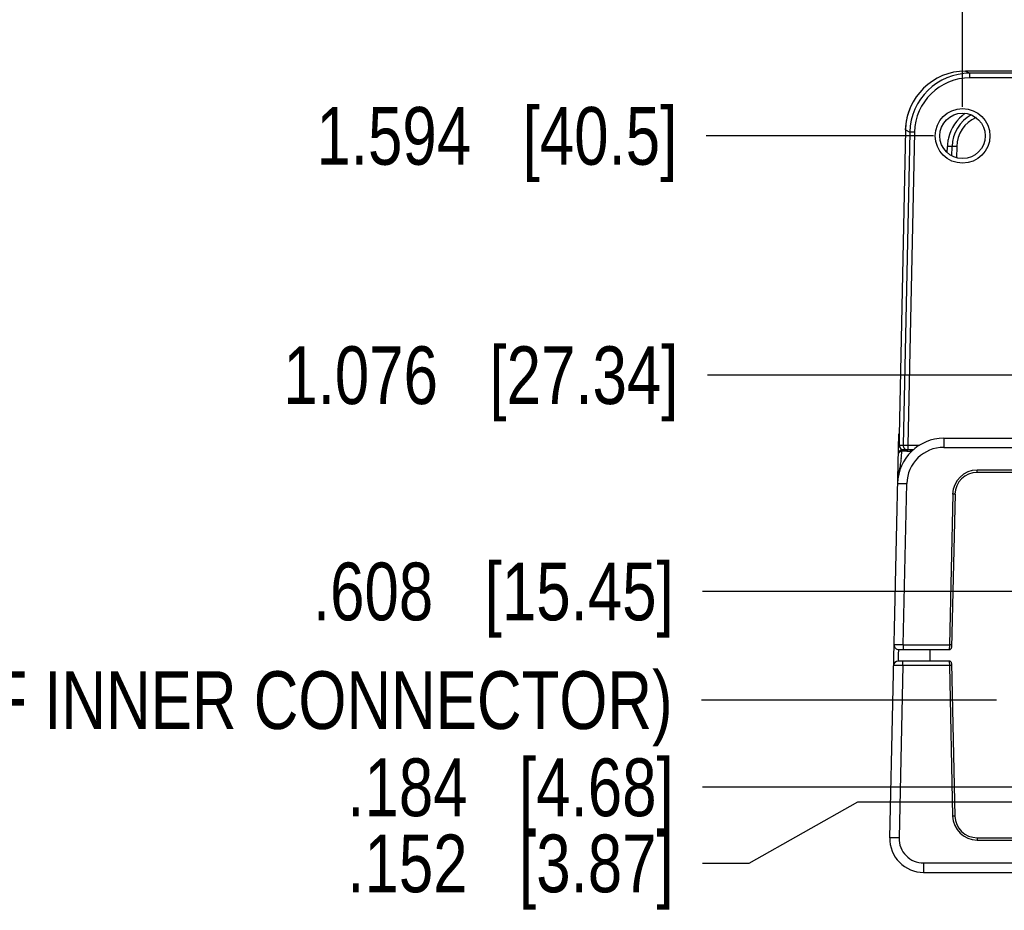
# Model space of a CAD drawing. Header units: inches. Extents: x 0 to 34, y 0 to 22.
# Tile 3 of 55: x 6.5 to 8.7, y 5.2 to 7.2. Entities that reach past the tile are written whole.
import ezdxf

# ---------------------------------------------------------------- set-up
doc = ezdxf.new("R2010")
doc.units = ezdxf.units.IN
doc.header["$LTSCALE"] = 1.87
doc.header["$MEASUREMENT"] = 0
doc.layers.get('0').update_dxf_attribs({"linetype": 'CONTINUOUS'})
doc.layers.add('DIMENSIONS', color=7, linetype='CONTINUOUS')
doc.styles.get("Standard").update_dxf_attribs({"font": 'txt', "width": 0.8})
doc.dimstyles.new('DIMSTYLE_2', dxfattribs={"dimtxt": 0.125, "dimasz": 0.18, "dimexe": 0.125, "dimexo": 0.0625, "dimgap": 0.03125, "dimtad": 0, "dimtih": 1, "dimtoh": 1, "dimdec": 3, "dimzin": 4, "dimdsep": 46, "dimtxsty": 'STANDARD', "dimblk": '_FILLED', "dimblk1": '_FILLED', "dimblk2": '_FILLED', "dimcen": 0.09, "dimadec": 0, "dimazin": 0, "dimtp": 0.01, "dimtm": 0.01, "dimtfac": 1, "dimtdec": 3, "dimtofl": 0, "dimtmove": 0, "dimatfit": 3, "dimldrblk": '_FILLED', "dimfxl": 1, "dimtolj": 1, "dimtzin": 4, "dimarcsym": 0})

# ---------------------------------------------------------------- blocks, each defined once
blk = doc.blocks.new('*D17')
at = {"layer": 'DIMENSIONS', "color": 2, "linetype": 'CONTINUOUS'}
blk.add_line((8.5688, 6.9873), (8.5688, 7.5026), dxfattribs=at)
at = {"layer": 'DIMENSIONS', "color": 2, "linetype": 'CONTINUOUS', "insert": (8.5063, 7.5651), "char_height": 0.125, "width": 1.425, "attachment_point": 1, "rotation": 90, "line_spacing_factor": 0.9}
blk.add_mtext('4.979{\\Ftxt.shx;\\W1.000000;\\H0.125000; }[126.48]', dxfattribs=at)
blk = doc.blocks.new('_FILLED')
at = {"color": 0, "linetype": 'BYBLOCK'}
blk.add_solid([(0, 0), (-1, 0.174), (-1, -0.174)], dxfattribs=at)
blk = doc.blocks.new('*D29')
at = {"layer": 'DIMENSIONS', "color": 2, "linetype": 'CONTINUOUS'}
blk.add_line((8.5063, 6.9248), (8.0141, 6.9248), dxfattribs=at)
at = {"layer": 'DIMENSIONS', "color": 2, "linetype": 'CONTINUOUS', "insert": (7.9516, 6.9873), "char_height": 0.125, "width": 1.225, "attachment_point": 3, "line_spacing_factor": 0.9}
blk.add_mtext('1.594{\\Ftxt.shx;\\W1.000000;\\H0.125000; }[40.5]', dxfattribs=at)
blk = doc.blocks.new('*D34')
at = {"layer": 'DIMENSIONS', "color": 2, "linetype": 'CONTINUOUS'}
blk.add_line((10.7091, 5.9385), (8.0064, 5.9385), dxfattribs=at)
at = {"layer": 'DIMENSIONS', "color": 2, "linetype": 'CONTINUOUS', "insert": (7.9439, 6.001), "char_height": 0.125, "width": 1.225, "attachment_point": 3, "line_spacing_factor": 0.9}
blk.add_mtext('.608{\\Ftxt.shx;\\W1.000000;\\H0.125000; }[15.45]', dxfattribs=at)
blk = doc.blocks.new('*D35')
at = {"layer": 'DIMENSIONS', "color": 2, "linetype": 'CONTINUOUS'}
blk.add_line((10.0168, 5.5145), (8.0064, 5.5145), dxfattribs=at)
at = {"layer": 'DIMENSIONS', "color": 2, "linetype": 'CONTINUOUS', "insert": (7.9439, 5.577), "char_height": 0.125, "width": 1.125, "attachment_point": 3, "line_spacing_factor": 0.9}
blk.add_mtext('.184{\\Ftxt.shx;\\W1.000000;\\H0.125000; }[4.68]', dxfattribs=at)
blk = doc.blocks.new('*D36')
at = {"layer": 'DIMENSIONS', "color": 2, "linetype": 'CONTINUOUS'}
for p, q in [((8.3417, 5.4826), (8.1064, 5.3498)), ((10.7166, 5.4826), (8.3417, 5.4826)), ((8.1064, 5.3498), (8.0064, 5.3498))]:
    blk.add_line(p, q, dxfattribs=at)
at = {"layer": 'DIMENSIONS', "color": 2, "linetype": 'CONTINUOUS', "insert": (7.9439, 5.4123), "char_height": 0.125, "width": 1.125, "attachment_point": 3, "line_spacing_factor": 0.9}
blk.add_mtext('.152{\\Ftxt.shx;\\W1.000000;\\H0.125000; }[3.87]', dxfattribs=at)
blk = doc.blocks.new('*D37')
at = {"layer": 'DIMENSIONS', "color": 2, "linetype": 'CONTINUOUS'}
blk.add_line((9.192, 6.4067), (8.0167, 6.4067), dxfattribs=at)
at = {"layer": 'DIMENSIONS', "color": 2, "linetype": 'CONTINUOUS', "insert": (7.9542, 6.4692), "char_height": 0.125, "width": 1.325, "attachment_point": 3, "line_spacing_factor": 0.9}
blk.add_mtext('1.076{\\Ftxt.shx;\\W1.000000;\\H0.125000; }[27.34]', dxfattribs=at)
blk = doc.blocks.new('*D38')
at = {"layer": 'DIMENSIONS', "color": 2, "linetype": 'CONTINUOUS'}
blk.add_line((8.6424, 5.7032), (8.004, 5.7032), dxfattribs=at)
at = {"layer": 'DIMENSIONS', "color": 2, "linetype": 'CONTINUOUS', "insert": (7.9415, 5.7657), "char_height": 0.125, "width": 3.625, "attachment_point": 3, "line_spacing_factor": 0.9}
blk.add_mtext('.373{\\Ftxt.shx;\\W1.000000;\\H0.125000; }[9.47] (TOP OF INNER CONNECTOR)', dxfattribs=at)

msp = doc.modelspace()

# ---------------------------------------------------------------- linework, layer by layer
at = {"color": 7, "linetype": 'CONTINUOUS'}
for p, q in [((8.5753, 7.0651), (8.5848, 7.0603)), ((13.3844, 7.0651), (8.5753, 7.0651)), ((8.5848, 7.0503), (8.5848, 7.0603)), ((13.3748, 7.0603), (8.5848, 7.0603)), ((13.3748, 7.0503), (8.5848, 7.0503)), ((8.4454, 6.9379), (8.4315, 6.2762)), ((8.4549, 6.9331), (8.4401, 6.2553)), ((8.4454, 6.9379), (8.4549, 6.9331)), ((8.4649, 6.9329), (8.4501, 6.2551)), ((8.4649, 6.9329), (8.4549, 6.9331)), ((8.5358, 6.8883), (8.5361, 6.9018)), ((8.5461, 6.9018), (8.5361, 6.9018)), ((8.5457, 6.8814), (8.5461, 6.9018)), ((8.5561, 6.9018), (8.5461, 6.9018)), ((8.5561, 6.9018), (8.5556, 6.8774)), ((8.4115, 5.4049), (8.4306, 6.2798)), ((8.4316, 6.2797), (8.4314, 6.2656)), ((8.4314, 6.2656), (8.4316, 6.2583)), ((8.4316, 6.2797), (8.4316, 6.2797)), ((8.5282, 6.2701), (8.5282, 6.2505)), ((8.5282, 6.2701), (13.4315, 6.2701)), ((8.4314, 6.2631), (8.4315, 6.2598)), ((8.4319, 6.2553), (8.4396, 6.2553)), ((8.4391, 6.2419), (8.4377, 6.2419)), ((8.4384, 6.2457), (8.4419, 6.2451)), ((8.4406, 6.2419), (8.4391, 6.2419)), ((8.4396, 6.2451), (8.4396, 6.2455)), ((8.4621, 6.2451), (8.4396, 6.2451)), ((8.4401, 6.2553), (8.4501, 6.2551)), ((8.4447, 6.242), (8.4406, 6.2419)), ((8.4485, 6.242), (8.4447, 6.242)), ((8.4501, 6.2551), (8.4501, 6.2451)), ((8.4501, 6.2551), (8.4755, 6.2551)), ((8.459, 6.2423), (8.4554, 6.2422)), ((8.5282, 6.2505), (13.4315, 6.2505)), ((8.6004, 6.1961), (8.6004, 6.2012)), ((13.3592, 6.2012), (8.6004, 6.2012)), ((13.3592, 6.1961), (8.6004, 6.1961)), ((8.4406, 5.8228), (8.4482, 6.1723)), ((8.5475, 6.1494), (8.5403, 5.8228)), ((8.5525, 6.1491), (8.5452, 5.8175)), ((8.5525, 6.1491), (8.5475, 6.1494)), ((8.4306, 5.8229), (8.4206, 5.8228)), ((8.4406, 5.8228), (8.4406, 5.8126)), ((8.4406, 5.8228), (8.5403, 5.8228)), ((8.5403, 5.8228), (8.5402, 5.8126)), ((8.5453, 5.8226), (8.5403, 5.8228)), ((8.43, 5.7878), (8.4302, 5.7985)), ((8.4302, 5.7985), (8.4303, 5.8019)), ((8.4303, 5.8019), (8.4306, 5.8126)), ((8.4306, 5.8126), (8.5402, 5.8126)), ((8.4979, 5.8126), (8.4977, 5.8027)), ((8.4977, 5.7983), (8.4979, 5.7878)), ((8.4296, 5.7781), (8.4196, 5.778)), ((8.5402, 5.7878), (8.4296, 5.7878)), ((8.4396, 5.778), (8.4315, 5.4048)), ((8.4396, 5.778), (8.4396, 5.7878)), ((8.5403, 5.778), (8.4396, 5.778)), ((8.5402, 5.7878), (8.5403, 5.778)), ((8.5403, 5.778), (8.5474, 5.4522)), ((8.5453, 5.778), (8.5403, 5.778)), ((8.5452, 5.7829), (8.5524, 5.4523)), ((8.5524, 5.4523), (8.5474, 5.4522)), ((8.6004, 5.4053), (8.6004, 5.4004)), ((8.6004, 5.4053), (13.3593, 5.4053)), ((8.6004, 5.4004), (13.3593, 5.4004)), ((8.4844, 5.3507), (8.4844, 5.3303)), ((8.4844, 5.3507), (13.4752, 5.3507)), ((8.4844, 5.3303), (13.4752, 5.3303))]:
    msp.add_line(p, q, dxfattribs=at)
for points in [[(8.4315, 6.2762), (8.4314, 6.2713), (8.4314, 6.2669), (8.4314, 6.2631)], [(8.4315, 6.2598), (8.4316, 6.2573), (8.4317, 6.2553)], [(8.4317, 6.2553), (8.4319, 6.2536), (8.4328, 6.2509), (8.4349, 6.2479), (8.4384, 6.2457)]]:
    msp.add_lwpolyline(points, dxfattribs=at)
for radius in [0.0592, 0.0492]:
    msp.add_circle((8.5688, 6.9248), radius, dxfattribs=at)
for centre, radius, start, end in [((8.5753, 6.9352), 0.1299, 90.0049, 178.7859), ((8.5848, 6.9303), 0.13, 89.985, 178.7409), ((8.5848, 6.9303), 0.12, 89.9805, 178.7404), ((8.5699, 6.9351), 0.125, 155.3071, 178.75), ((8.626, 6.8999), 0.0899, 124.9341, 167.0972), ((8.6261, 6.9001), 0.08, 118.7301, 178.75), ((8.6261, 6.9003), 0.07, 113.674, 178.7501), ((8.6258, 6.8998), 0.0897, 174.0511, 178.7316), ((8.6268, 6.8997), 0.0907, 167.0947, 174.0509), ((8.5282, 6.1701), 0.1, 90, 178.75), ((8.4396, 6.2351), 0.01, 89.9999, 178.75), ((8.4419, 6.2551), 0.01, 178.7782, 202.5343), ((7.9223, 6.2924), 0.5179, 352.6745, 354.4049), ((8.4419, 6.2551), 0.01, 249.3003, 269.9839), ((8.4501, 6.2551), 0.01, 178.7838, 269.9838), ((8.5282, 6.1705), 0.08, 89.9999, 178.7505), ((8.4325, 7.3052), 1.0633, 270.8623, 271.1437), ((8.4426, 6.8016), 0.5596, 271.139, 271.3071), ((8.6004, 6.1482), 0.053, 90.0269, 178.7509), ((8.6004, 6.1481), 0.048, 90, 178.75), ((8.4306, 5.8226), 0.01, 178.75, 270), ((8.4222, 4.1503), 1.6726, 89.3714, 89.7138), ((8.5402, 5.8176), 0.005, 270, 358.75), ((8.5977, 5.8005), 0.1, 178.75, 181.25), ((8.4296, 5.7778), 0.01, 90, 178.75), ((8.4167, 3.6835), 2.0946, 89.3724, 89.6457), ((8.5402, 5.7828), 0.005, 1.25, 90), ((8.6004, 5.4534), 0.053, 181.2839, 269.9997), ((8.6004, 5.4533), 0.048, 181.25, 270), ((8.4844, 5.4033), 0.073, 178.75, 270), ((8.4844, 5.4037), 0.053, 178.749, 270.0002), ((8.4342, 5.3651), 0.01, 217.0976, 227.444)]:
    msp.add_arc(centre, radius, start, end, dxfattribs=at)
for points, knots in [([(8.4377, 6.2419), (8.4371, 6.2418), (8.4349, 6.2414), (8.4327, 6.2404), (8.4315, 6.2392)], [0, 0, 0, 0, 0.269692, 1, 1, 1, 1]), ([(8.4316, 6.2583), (8.4316, 6.2579), (8.4316, 6.2571), (8.4317, 6.2563), (8.4318, 6.2558), (8.4318, 6.2555), (8.4318, 6.2554), (8.4319, 6.2553), (8.4319, 6.2553)], [0, 0, 0, 0, 0.426635, 0.736873, 0.846992, 0.926762, 0.976629, 1, 1, 1, 1]), ([(8.4396, 6.2451), (8.4391, 6.2451), (8.4386, 6.2445), (8.4383, 6.2438), (8.438, 6.243), (8.4378, 6.2424), (8.4377, 6.2419)], [0, 0, 0, 0, 0.346081, 0.480164, 0.634367, 1, 1, 1, 1]), ([(8.4359, 6.2264), (8.4354, 6.2222), (8.4341, 6.2137), (8.4322, 6.2029), (8.4306, 6.1939), (8.4295, 6.187), (8.4286, 6.18), (8.4283, 6.1753), (8.4282, 6.173)], [0, 0, 0, 0, 0.231895, 0.47993, 0.608348, 0.73843, 0.869181, 1, 1, 1, 1]), ([(8.4315, 6.2392), (8.4309, 6.2387), (8.43, 6.2375), (8.4296, 6.236), (8.4296, 6.2353)], [0, 0, 0, 0, 0.52117, 1, 1, 1, 1]), ([(8.4282, 6.1723), (8.4282, 6.1723), (8.4283, 6.1723), (8.4283, 6.1723), (8.4284, 6.1723), (8.4287, 6.1724), (8.4291, 6.1724), (8.4298, 6.1724), (8.4306, 6.1724), (8.4316, 6.1724), (8.4328, 6.1724), (8.4346, 6.1725), (8.4372, 6.1724), (8.4407, 6.1724), (8.4444, 6.1723), (8.4469, 6.1723), (8.4482, 6.1723)], [0, 0, 0, 0, 0.00161, 0.005371, 0.011465, 0.019912, 0.04382, 0.076904, 0.118859, 0.169287, 0.227705, 0.293555, 0.444952, 0.617672, 0.805086, 1, 1, 1, 1]), ([(8.4315, 5.4048), (8.4302, 5.4048), (8.4276, 5.4049), (8.4239, 5.405), (8.421, 5.405), (8.4188, 5.405), (8.4174, 5.405), (8.4161, 5.405), (8.4149, 5.405), (8.4139, 5.405), (8.413, 5.405), (8.4125, 5.405), (8.4121, 5.405), (8.4119, 5.405), (8.4117, 5.405), (8.4116, 5.4049), (8.4115, 5.4049), (8.4115, 5.4049), (8.4115, 5.4049)], [0, 0, 0, 0, 0.194979, 0.382456, 0.555233, 0.634007, 0.706677, 0.772545, 0.830976, 0.881411, 0.923366, 0.956441, 0.969547, 0.980325, 0.988752, 0.994816, 0.998523, 1, 1, 1, 1])]:
    msp.add_open_spline(points, degree=3, knots=knots, dxfattribs=at)
for points in [[(8.4327, 6.2513), (8.4332, 6.25), (8.4339, 6.2489), (8.4349, 6.248)], [(8.4349, 6.248), (8.4358, 6.247), (8.4371, 6.2462), (8.4384, 6.2457)]]:
    msp.add_open_spline(points, degree=3, dxfattribs=at)

# ---------------------------------------------------------------- dimensions: what is measured, and where the dimension line sits
at = {"layer": 'DIMENSIONS', "color": 2, "linetype": 'CONTINUOUS'}
for feature_location, offset, dtype, origin, picture, middle in [((8.5688, 6.9873), (0, 0.5153), 1, (13.5482, 6.9248), '*D17', (8.5688, 8.2776)), ((8.50633, 6.92479), (-0.4922, 0), 0, (8.56883, 5.33031), '*D29', (7.33913, 6.92479)), ((9.192, 6.4067), (-1.1753, 0), 0, (9.2545, 5.3303), '*D37', (7.2917, 6.4067)), ((10.7091, 5.9385), (-2.7028, 0), 0, (10.7716, 5.3303), '*D34', (7.3314, 5.9385)), ((10.0168, 5.5145), (-2.0104, 0), 0, (10.0793, 5.3303), '*D35', (7.3814, 5.5145)), ((10.7166, 5.4826), (-2.7102, -0.1328), 0, (10.7791, 5.3303), '*D36', (7.3814, 5.3498))]:
    dim = msp.add_ordinate_dim(feature_location=feature_location, offset=offset, dtype=dtype, origin=origin, dimstyle='DIMSTYLE_2', dxfattribs=at)
    dim.commit()
    dim.dimension.update_dxf_attribs({"geometry": picture, "text_midpoint": middle})
dim = msp.add_ordinate_dim(feature_location=(8.6424, 5.7032), offset=(-0.6384, 0), dtype=0, origin=(8.7049, 5.3303), text='<> (TOP OF INNER CONNECTOR)', dimstyle='DIMSTYLE_2', dxfattribs=at)
dim.commit()
dim.dimension.update_dxf_attribs({"geometry": '*D38', "text_midpoint": (6.129, 5.7032)})

doc.saveas('drawing.dxf')
